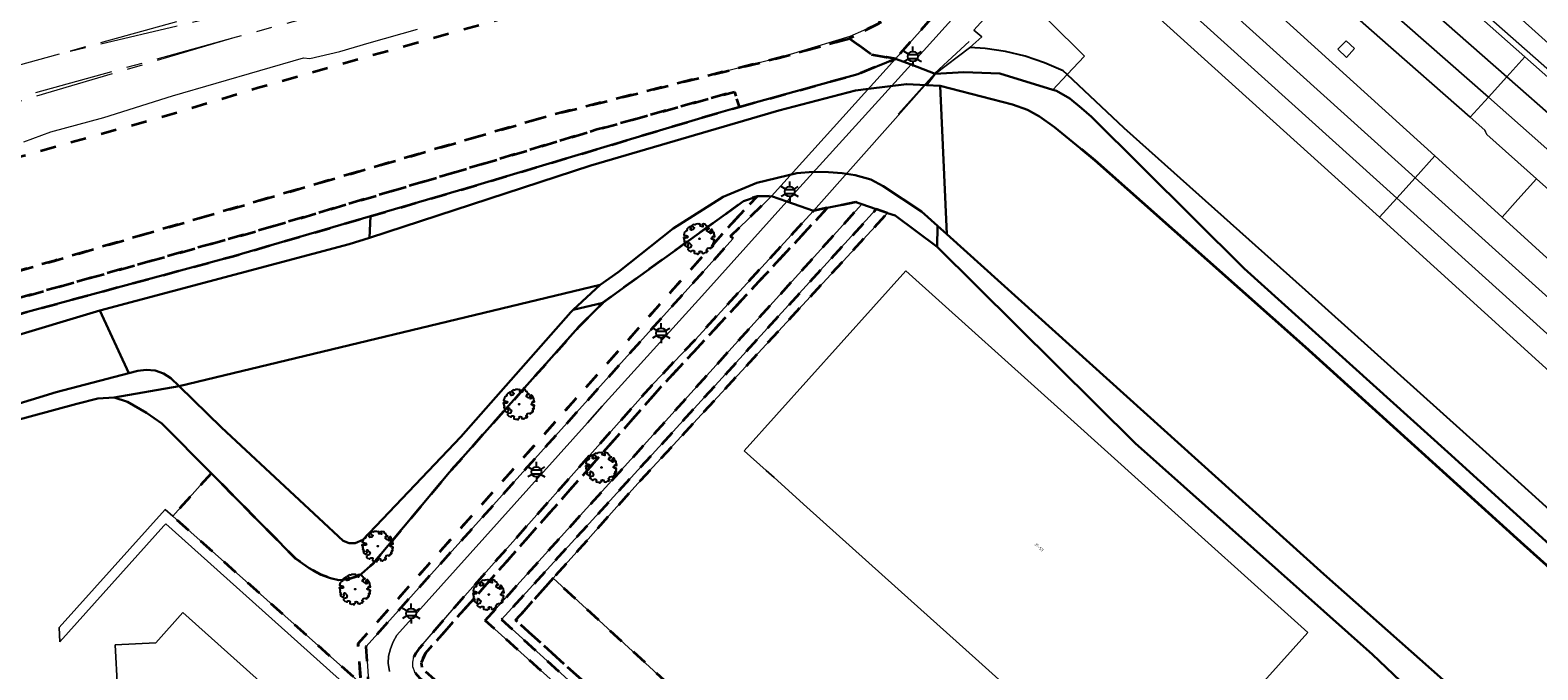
# Model space of a CAD drawing. Extents: x 105780 to 185197, y 477999 to 525027.
# Tile 156 of 256: x 108742 to 108934, y 478722 to 478803. Entities that reach past the tile are written whole.
import ezdxf
from ezdxf.enums import TextEntityAlignment as Align

# ---------------------------------------------------------------- set-up
doc = ezdxf.new("R2010")
doc.units = 0
doc.linetypes.add('AM-AS', pattern=[16, 10, -2, 2, -2])
doc.linetypes.add('XX-HIDDEN', pattern=[4, 2, -2])
for name, color, linetype, lineweight in [('B-GV-GR-BOOM-S', 252, 'Continuous', 25), ('B-GV-GR-HAAG_01-G', 252, 'GR-HAAG1', 13), ('B-GV-GR-MATERIAALGRENS-G', 252, 'XX-HIDDEN', 35), ('B-RO-IE-MEUBILAIR_WEGMEUBILAIR-S', 252, 'Continuous', 25), ('B-RO-IE-TERREINAFSCHEIDING_KUNSTMATIG_HEKWERK-G', 252, 'IE-TERREINAFSCHEIDING-KUNSTMATIG', 18), ('B-WE-AM-AS_SPOOR-G', 252, 'AM-AS', 18), ('B-WE-GW-WATERGANG_SLOOT_INSTEEK-G', 252, 'Continuous', 30), ('B-XX-KG-KADASTRAAL_BEBOUWING-G', 252, 'Continuous', 20), ('B1-WE-GK-BESCHOEIING-G', 130, 'GK-BESCHOEIING', 35), ('B1-WE-GW-TALUD_KRUIN-G', 252, 'Continuous', 25), ('B1-WE-KW-KUNSTWERK_DEK-BRUG', 252, 'Continuous', 18), ('B1-WE-OG-BEBOUWING-T18', 7, 'Continuous', 18), ('B1-WE-OG-TERREIN_ERF-GV', 252, 'Continuous', 18), ('B1-WE-OG-WEG-GV', 7, 'Continuous', 18), ('B1-WE-VH-VERHARDING_ASFALT-GV', 252, 'Continuous', 18), ('B1-WE-VH-VERHARDING_HALFVERHARDING-GV', 252, 'Continuous', 18), ('B1-WE-VH-VERHARDING_TEGEL-GV', 252, 'Continuous', 18)]:
    doc.layers.add(name, color=color, linetype=linetype, lineweight=lineweight)
doc.styles.add('NLCS-ISO', font='NLCS-ISO.ttf')
doc.styles.add('NLCS-ISO-M200-T18', font='NLCS-ISO.ttf', dxfattribs={"height": 0.36})
doc.linetypes.add('GK-BESCHOEIING', pattern='A,30,-5,[1,NLCS.SHX,S=1,R=0,X=0,Y=0],-5', length=40)
doc.linetypes.add('GR-HAAG1', pattern='A,6,[176,NLCS.shx,S=0.125,R=0,X=0,Y=0],-2', length=8)
doc.linetypes.add('IE-TERREINAFSCHEIDING-KUNSTMATIG', pattern='A,4,[82,NLCS.SHX,S=0.75,R=90,X=0,Y=0],4,-2', length=10)

# ---------------------------------------------------------------- blocks, each defined once
blk = doc.blocks.new('B-SIE-WEG_LICHTMAST-SO')
at = {"ltscale": 0.1}
for p, q in [((-1.1, 0.63), (-2.19, 1.27)), ((0, 1.27), (0, 2.53)), ((1.1, 0.63), (2.19, 1.27)), ((-1.1, -0.63), (-2.19, -1.27)), ((0, -1.27), (0, -2.53)), ((1.1, -0.63), (2.19, -1.27))]:
    blk.add_line(p, q, dxfattribs=at)
at = {"flags": 128}
for points in [[(-1.16, 0.5), (1.16, 0.5)], [(-1.16, -0.5), (1.16, -0.5)]]:
    blk.add_lwpolyline(points, dxfattribs=at)
at = {"ltscale": 0.1}
blk.add_circle((0, 0), 1.27, dxfattribs=at)
at = {"style": 'NLCS-ISO'}
blk.add_attdef('TYPE', text='', height=1.8, dxfattribs=at).set_placement((0, 2.53), align=Align.BOTTOM_CENTER)
blk = doc.blocks.new('B-SGR-BOOM_06')
at = {"linetype": 'Continuous', "flags": 128}
blk.add_lwpolyline([(1.08, 1.41), (1.01, 1.58), (0.88, 1.63), (0.78, 1.81), (0.51, 1.88), (0.34, 1.81), (0.44, 1.71), (0.43, 1.52), (0.09, 1.59), (0.14, 1.73), (0.07, 1.88), (-0.06, 1.84), (-0.19, 1.88), (-0.46, 1.86), (-0.6, 1.79), (-0.78, 1.83), (-1.02, 1.64), (-0.85, 1.56), (-0.8, 1.46), (-0.63, 1.37), (-0.8, 1.16), (-1.02, 1.11), (-1.17, 1.24), (-1.05, 1.29), (-1.15, 1.54), (-1.45, 1.37), (-1.6, 1.21), (-1.52, 1.14), (-1.6, 1.01), (-1.77, 0.94), (-1.89, 0.82), (-2, 0.49), (-1.55, 0.37), (-1.48, 0.22), (-1.6, 0.12), (-1.8, 0.12), (-1.84, 0.22), (-2.04, 0.15), (-1.9, -0.07), (-1.97, -0.15), (-1.89, -0.22), (-1.95, -0.4), (-1.81, -0.47), (-1.89, -0.62), (-1.77, -0.64), (-1.72, -0.68), (-1.85, -0.84), (-1.57, -1.07), (-1.47, -0.97), (-1.38, -0.79), (-1.45, -0.7), (-1.37, -0.47), (-1.25, -0.54), (-1.12, -0.7), (-1, -0.8), (-1.12, -1.12), (-1.37, -1.17), (-1.47, -1.36), (-1.33, -1.51), (-1.13, -1.56), (-1.11, -1.61), (-1.08, -1.66), (-0.93, -1.49), (-0.73, -1.49), (-0.63, -1.56), (-0.68, -1.71), (-0.68, -1.84), (-0.46, -1.89), (-0.24, -1.88), (-0.19, -1.98), (-0.09, -1.86), (0.04, -1.79), (-0.02, -1.6), (0.11, -1.56), (0.31, -1.61), (0.34, -1.84), (0.46, -1.83), (0.58, -1.89), (0.83, -1.69), (0.95, -1.74), (0.93, -1.66), (1.06, -1.59), (0.96, -1.49), (0.85, -1.46), (1.03, -1.29), (1.05, -1.19), (1.26, -1.14), (1.42, -1.22), (1.51, -1.12), (1.51, -1.05), (1.65, -1.05), (1.65, -0.95), (1.78, -0.91), (1.78, -0.82), (1.63, -0.82), (1.82, -0.64), (1.7, -0.57), (1.85, -0.62), (1.9, -0.5), (1.82, -0.37), (1.93, -0.18), (1.87, -0.1), (1.7, -0.1), (1.5, 0.03), (1.63, 0.12), (1.75, 0.34), (1.82, 0.24), (1.95, 0.29), (1.87, 0.57), (1.88, 0.75), (1.8, 0.79), (1.67, 1.06), (1.53, 1.21), (1.35, 1.04), (1.47, 0.97), (1.57, 0.72), (1.41, 0.69), (1.33, 0.85), (1.2, 0.82), (1.06, 0.92), (0.9, 1.01), (0.98, 1.07), (0.93, 1.17), (1.01, 1.27), (1.15, 1.22), (1.26, 1.29)], close=True, dxfattribs=at)
blk.add_circle((0, 0), 0.06)
at = {"style": 'NLCS-ISO'}
blk.add_attdef('SOORT', text='', height=0.3, dxfattribs=at).set_placement((0, -0.36), align=Align.TOP_CENTER)

msp = doc.modelspace()

# ---------------------------------------------------------------- linework, layer by layer
at = {"layer": 'B-GV-GR-HAAG_01-G', "flags": 128}
for points in [[(108847.683, 478781.362), (108799.807, 478728.457), (108827.918, 478703.238), (108828.662, 478702.57), (108838.11, 478713.189), (108837.985, 478713.734), (108837.543, 478714.808), (108828.245, 478704.752), (108801.858, 478728.579), (108849.535, 478780.73)], [(108815.817, 478688.226), (108815.678, 478692.108), (108785.037, 478719.518), (108783.971, 478720.466), (108760.06, 478741.723), (108759.089, 478742.586), (108745.618, 478727.566), (108745.72, 478725.733), (108758.937, 478740.47), (108759.189, 478740.751), (108778.374, 478723.547), (108780.053, 478722.042), (108814.399, 478691.508), (108814.499, 478688.699), (108801.479, 478673.948), (108802.419, 478673.104)]]:
    msp.add_lwpolyline(points, close=True, dxfattribs=at)
at = {"layer": 'B-GV-GR-MATERIAALGRENS-G', "flags": 128}
for points in [[(108850.17, 478804.511), (108849.605, 478804.22), (108846.132, 478802.431), (108848.896, 478800.389), (108850.823, 478800.055), (108851.981, 478799.854), (108859.592, 478808.436), (108859.413, 478814.226), (108852.288, 478821.317), (108826.993, 478846.514), (108824.725, 478849.259), (108822.054, 478852.839), (108815.326, 478860.828), (108807.904, 478869.232), (108803.031, 478875.019), (108797.841, 478881.686), (108792.886, 478888.572), (108788.363, 478895.17), (108785.152, 478900.015), (108781.548, 478905.754), (108778.256, 478911.2), (108772.406, 478921.378), (108771.055, 478923.861), (108767.871, 478929.712), (108765.51, 478934.405), (108763.418, 478938.729), (108761.873, 478942.044), (108758.903, 478949.178), (108751.694, 478967.056), (108751.057, 478968.499), (108748.931, 478972.505), (108747.647, 478974.787), (108746.833, 478976.104), (108745.108, 478978.477), (108744.12, 478979.577), (108743.058, 478980.628), (108742.08, 478981.456), (108741.028, 478982.207), (108739.367, 478983.118), (108734.151, 478985.601), (108729.811, 478987.148), (108727.204, 478987.891), (108725.779, 478988.085), (108724.298, 478988.126), (108722.789, 478988.106), (108720.711, 478987.916), (108717.406, 478987.414), (108712.626, 478986.771), (108705.36, 478985.533), (108696.78, 478983.828), (108686.669, 478981.422), (108681.583, 478979.984), (108674.757, 478977.779), (108666.381, 478974.948), (108661.517, 478973.185)], [(108813.181, 478855.537), (108812.322, 478855.741), (108811.126, 478855.82), (108809.618, 478855.587), (108812.629, 478843.538), (108815.224, 478844.022), (108817.765, 478844.496), (108818.171, 478844.117), (108825.33, 478837.427), (108825.796, 478836.992), (108826.698, 478836.149), (108843.325, 478820.612), (108844.922, 478819.12), (108842.279, 478818.403), (108839.441, 478817.632), (108839.575, 478816.582), (108839.265, 478815.764), (108838.785, 478815.387), (108833.707, 478813.811), (108827.005, 478811.903), (108795.165, 478803.028), (108770.919, 478796.147), (108759.709, 478792.718), (108720.425, 478781.729), (108699.062, 478775.399), (108694.444, 478774.031), (108676.939, 478768.844), (108670.205, 478766.412), (108666.929, 478765.059), (108664.945, 478764.24), (108663.347, 478763.79), (108661.303, 478763.214), (108658.909, 478762.715), (108656.412, 478762.547), (108646.956, 478759.708), (108650.602, 478747.942), (108650.908, 478748.025), (108690.198, 478758.62), (108745.005, 478774.184), (108807.958, 478792.625), (108837.167, 478799.964), (108846.132, 478802.431), (108849.605, 478804.22), (108850.17, 478804.511)]]:
    msp.add_lwpolyline(points, dxfattribs=at)
for points in [[(108832.142, 478793.744), (108847.181, 478797.916), (108851.981, 478799.854), (108850.823, 478800.055), (108848.896, 478800.389), (108846.132, 478802.431), (108837.167, 478799.964), (108807.958, 478792.625), (108745.005, 478774.184), (108690.198, 478758.62), (108650.908, 478748.025), (108652.068, 478743.6), (108655.633, 478744.669), (108662.104, 478746.715), (108686.008, 478754.272), (108713.597, 478761.865), (108770.648, 478777.928), (108794.33, 478784.938), (108814.003, 478790.847), (108831.48, 478795.654)], [(108785.214, 478779.85), (108798.424, 478783.697), (108829.75, 478793.081), (108832.142, 478793.744), (108831.48, 478795.654), (108814.003, 478790.847), (108794.33, 478784.938), (108770.648, 478777.928), (108713.597, 478761.865), (108686.008, 478754.272), (108662.104, 478746.715), (108655.633, 478744.669), (108652.068, 478743.6), (108636.827, 478739.03), (108602.286, 478729.816), (108601.662, 478728.942), (108607.821, 478726.954), (108608.546, 478726.365), (108609.219, 478725.819), (108610.368, 478724.566), (108611.33, 478723.131), (108611.984, 478721.763), (108612.572, 478720.15), (108614.332, 478715.063), (108614.986, 478713.695), (108615.718, 478713.251), (108616.396, 478713.239), (108617.268, 478713.778), (108623.718, 478721.765), (108631.51, 478731.222), (108633.774, 478733.771), (108635.524, 478735.097), (108641.091, 478737.739), (108671.487, 478747.584), (108707.522, 478757.06), (108740.959, 478767.54), (108767.803, 478774.78)], [(108830.706, 478778.426), (108834.378, 478782.368), (108832.658, 478781.748), (108816.944, 478770.433), (108814.736, 478768.815), (108811.63, 478765.689), (108795.268, 478747.324), (108785.518, 478735.642), (108783.748, 478734.148), (108782.345, 478733.65), (108781.167, 478733.584), (108780.125, 478733.82), (108778.956, 478734.276), (108777.402, 478735.088), (108775.723, 478736.295), (108764.95, 478747.174), (108760.06, 478741.723), (108783.971, 478720.466), (108783.633, 478725.517)], [(108831.314, 478776.996), (108831, 478777.311), (108833.239, 478779.476), (108836.188, 478782.406), (108834.378, 478782.368), (108830.706, 478778.426), (108783.633, 478725.517), (108783.971, 478720.466), (108785.037, 478719.518), (108784.658, 478725.164), (108811.383, 478754.854)], [(108843.29, 478780.887), (108841.554, 478780.542), (108826.484, 478764.137), (108821.262, 478758.643), (108795.858, 478730.078), (108791.362, 478724.859), (108790.978, 478724.312), (108790.728, 478723.842), (108790.585, 478723.178), (108790.593, 478722.576), (108790.904, 478721.797), (108791.499, 478721.127), (108821.399, 478694.408), (108828.662, 478702.57), (108827.918, 478703.238), (108821.32, 478695.823), (108791.807, 478722.33), (108791.636, 478723.069), (108792.208, 478724.306), (108822.003, 478757.972)], [(108799.807, 478728.457), (108847.683, 478781.362), (108846.942, 478781.614), (108843.29, 478780.887), (108822.003, 478757.972), (108792.208, 478724.306), (108791.636, 478723.069), (108791.807, 478722.33), (108821.32, 478695.823), (108827.918, 478703.238)], [(108850.954, 478780.246), (108849.535, 478780.73), (108801.858, 478728.579), (108828.245, 478704.752), (108837.543, 478714.808), (108837.358, 478715.258), (108836.8, 478715.811), (108828.161, 478706.483), (108803.665, 478728.486), (108808.449, 478733.833), (108812.21, 478738.036), (108816.2, 478742.507), (108819.573, 478746.287)], [(108808.449, 478733.833), (108803.665, 478728.486), (108828.161, 478706.483), (108836.8, 478715.811), (108835.551, 478717), (108835.347, 478717.183), (108831.351, 478712.787)]]:
    msp.add_lwpolyline(points, close=True, dxfattribs=at)
at = {"layer": 'B-RO-IE-TERREINAFSCHEIDING_KUNSTMATIG_HEKWERK-G', "flags": 128}
for points in [[(109123.855, 478628.282), (109077.5, 478670.35), (109018.48, 478723.73), (108957.15, 478778.96), (108917.78, 478813.64), (108883.15, 478845.6)], [(108850.882, 478820.906), (108852.236, 478816.036), (108852.602, 478812.462), (108851.965, 478808.75), (108851.065, 478806.561), (108849.639, 478804.211), (108846.163, 478802.67), (108837.167, 478799.964), (108830.455, 478798.278)], [(108861.34, 478802.026), (108856.989, 478798.003), (108856.957, 478797.967), (108855.771, 478796.65), (108852.306, 478792.801)]]:
    msp.add_lwpolyline(points, dxfattribs=at)
at = {"layer": 'B-WE-AM-AS_SPOOR-G', "flags": 128}
for points in [[(108791.36, 478813.088), (108745.621, 478800.436)], [(108791.77, 478811.39), (108745.621, 478800.436)], [(108799.645, 478811.218), (108767.681, 478802.463)], [(108767.681, 478802.463), (108671.334, 478775.839)], [(108767.681, 478802.463), (108671.801, 478774.065)], [(108745.621, 478800.436), (108722.473, 478794.099)]]:
    msp.add_lwpolyline(points, dxfattribs=at)
at = {"layer": 'B-WE-GW-WATERGANG_SLOOT_INSTEEK-G', "flags": 128}
for points in [[(108855.927, 478796.497), (108857.013, 478797.945), (108853.98, 478799.122), (108851.981, 478799.854), (108847.181, 478797.916), (108832.142, 478793.744), (108829.75, 478793.081), (108798.424, 478783.697), (108785.214, 478779.85), (108785.076, 478777.113), (108813.213, 478786.275), (108837.132, 478793.262), (108846.896, 478795.835), (108848.526, 478796.037), (108853.361, 478796.637)], [(108823.707, 478778.289), (108830.053, 478782.317), (108834.355, 478784.072), (108839.433, 478785.333), (108841.484, 478785.471), (108843.444, 478785.437), (108845.186, 478785.319), (108846.837, 478785.072), (108848.832, 478784.514), (108850.386, 478783.658), (108855.298, 478780.434), (108857.321, 478778.609), (108858.486, 478777.559), (108857.672, 478796.43), (108855.927, 478796.497), (108853.361, 478796.637), (108848.526, 478796.037), (108846.896, 478795.835), (108837.132, 478793.262), (108813.213, 478786.275), (108785.076, 478777.113), (108782.486, 478776.27), (108750.785, 478767.852), (108754.479, 478759.898), (108755.618, 478760.183), (108756.666, 478760.296), (108757.841, 478760.231), (108758.881, 478759.864), (108759.828, 478759.237), (108760.873, 478758.22), (108814.428, 478771.131), (108816.723, 478772.746)], [(108836.188, 478782.406), (108838.162, 478781.72), (108841.554, 478780.542), (108843.29, 478780.887), (108846.942, 478781.614), (108847.683, 478781.362), (108849.535, 478780.73), (108850.954, 478780.246), (108851.924, 478779.916), (108857.282, 478775.945), (108857.321, 478778.609), (108855.298, 478780.434), (108850.386, 478783.658), (108848.832, 478784.514), (108846.837, 478785.072), (108845.186, 478785.319), (108843.444, 478785.437), (108841.484, 478785.471), (108839.433, 478785.333), (108834.355, 478784.072), (108830.053, 478782.317), (108823.707, 478778.289), (108816.723, 478772.746), (108814.428, 478771.131), (108811.003, 478767.942), (108814.736, 478768.815), (108816.944, 478770.433), (108832.658, 478781.748), (108834.378, 478782.368)], [(108785.076, 478777.113), (108785.214, 478779.85), (108767.803, 478774.78), (108740.959, 478767.54), (108707.522, 478757.06), (108671.487, 478747.584), (108641.091, 478737.739), (108635.524, 478735.097), (108633.774, 478733.771), (108631.51, 478731.222), (108623.718, 478721.765), (108617.268, 478713.778), (108615.62, 478710.016), (108616.452, 478710.253), (108617.561, 478711.323), (108624.732, 478720.087), (108637.84, 478734.369), (108639.602, 478735.384), (108642.362, 478736.25), (108675.445, 478746.388), (108714.332, 478756.946), (108750.785, 478767.852), (108782.486, 478776.27)], [(108925.701, 478717.306), (108906.434, 478734.337), (108858.486, 478777.559), (108857.321, 478778.609), (108857.282, 478775.945), (108882.453, 478751.016), (108912.616, 478724.117), (108956.765, 478682.154), (108974.61, 478665.975), (108978.498, 478661.548), (108979.872, 478660.391), (108981.04, 478659.891), (108981.606, 478659.881), (108983.26, 478660.37), (108981.434, 478667.424), (108981.177, 478667.69), (108975.214, 478673.068), (108952.216, 478693.565)], [(108810.706, 478767.666), (108811.003, 478767.942), (108814.428, 478771.131), (108760.873, 478758.22), (108766.255, 478752.979), (108781.734, 478738.585), (108782.513, 478738.267), (108783.255, 478738.297), (108784.221, 478738.716), (108796.698, 478751.788)], [(108814.736, 478768.815), (108811.003, 478767.942), (108810.706, 478767.666), (108796.698, 478751.788), (108784.221, 478738.716), (108783.255, 478738.297), (108782.513, 478738.267), (108781.734, 478738.585), (108766.255, 478752.979), (108760.873, 478758.22), (108752.594, 478756.794), (108754.328, 478756.24), (108756.744, 478754.846), (108758.681, 478753.505), (108764.95, 478747.174), (108775.723, 478736.295), (108777.402, 478735.088), (108778.956, 478734.276), (108780.125, 478733.82), (108781.167, 478733.584), (108782.345, 478733.65), (108783.748, 478734.148), (108785.518, 478735.642), (108795.268, 478747.324), (108811.63, 478765.689)]]:
    msp.add_lwpolyline(points, close=True, dxfattribs=at)
for points in [[(108980.839, 478696.236), (108951.763, 478723.028), (108922.209, 478749.873), (108896.297, 478773.21), (108876.894, 478792.467), (108875.65, 478793.579), (108874.146, 478794.782), (108872.464, 478795.77), (108871.971, 478795.922), (108865.225, 478797.99), (108860.665, 478798.15), (108857.013, 478797.945), (108855.927, 478796.497), (108857.672, 478796.43), (108866.869, 478794.045), (108868.774, 478793.357), (108870.285, 478792.503), (108872.179, 478791.162), (108877.334, 478786.974), (108904.067, 478763.23), (108933.924, 478736.249), (108964.3, 478709.041)], [(108964.3, 478709.041), (108933.924, 478736.249), (108904.067, 478763.23), (108877.334, 478786.974), (108872.179, 478791.162), (108870.285, 478792.503), (108868.774, 478793.357), (108866.869, 478794.045), (108857.672, 478796.43), (108858.486, 478777.559), (108906.434, 478734.337), (108925.701, 478717.306)], [(108621.577, 478700.554), (108642.585, 478724.174), (108644.807, 478726.575), (108646.173, 478727.423), (108647.005, 478727.67), (108673.732, 478735.74), (108710.231, 478746.776), (108745.241, 478757.49), (108754.479, 478759.898), (108750.785, 478767.852), (108714.332, 478756.946), (108675.445, 478746.388), (108642.362, 478736.25), (108639.602, 478735.384), (108637.84, 478734.369), (108624.732, 478720.087)], [(108712.666, 478746.472), (108747.874, 478756.005), (108750.543, 478756.655), (108752.594, 478756.794), (108760.873, 478758.22), (108759.828, 478759.237), (108758.881, 478759.864), (108757.841, 478760.231), (108756.666, 478760.296), (108755.618, 478760.183), (108754.479, 478759.898), (108745.241, 478757.49), (108710.231, 478746.776)]]:
    msp.add_lwpolyline(points, dxfattribs=at)
at = {"layer": 'B-XX-KG-KADASTRAAL_BEBOUWING-G', "flags": 128}
for points in [[(108883.683, 478745.581), (108873.836, 478754.425), (108853.273, 478772.894), (108832.74, 478750.03), (108835.511, 478747.542), (108836.536, 478746.621), (108840.708, 478742.874), (108853.955, 478730.978), (108862.131, 478723.636), (108875.645, 478711.5), (108879.781, 478707.786), (108883.897, 478704.089), (108904.427, 478726.949)], [(108779.665, 478710.757), (108780.821, 478712.044), (108761.361, 478729.482), (108757.911, 478725.631), (108752.739, 478725.352), (108753.63, 478708.863), (108755.02, 478708.926), (108755.091, 478707.357), (108754.791, 478707.344), (108754.979, 478704.299), (108755.278, 478704.315), (108755.364, 478702.748), (108753.967, 478702.671), (108754.874, 478686.168), (108760.049, 478686.442), (108763.901, 478682.999), (108781.353, 478702.435), (108780.059, 478703.598)]]:
    msp.add_lwpolyline(points, close=True, dxfattribs=at)
at = {"layer": 'B1-WE-GK-BESCHOEIING-G', "flags": 128}
msp.add_lwpolyline([(108875.582, 478788.397), (108877.334, 478786.974), (108883.291, 478781.683), (108904.067, 478763.23), (108931.893, 478738.084), (108933.924, 478736.249), (108964.3, 478709.041), (108990.311, 478685.746), (108991.801, 478684.412), (108993.174, 478682.962), (109000, 478675.751), (109007.124, 478667.888), (109011.033, 478663.717), (109018.557, 478655.691), (109031.078, 478642.761), (109033.462, 478640.459), (109042.999, 478631.251), (109053.846, 478620.941), (109066.803, 478608.933), (109071.598, 478604.341), (109083.609, 478592.839), (109087.358, 478589.505), (109088.502, 478588.488), (109088.633, 478588.307), (109089.663, 478586.881), (109090.184, 478586.16), (109090.516, 478585.325), (109091.053, 478583.973), (109091.101, 478583.659), (109091.363, 478581.927)], dxfattribs=at)
at = {"layer": 'B1-WE-GW-TALUD_KRUIN-G', "flags": 128}
for points in [[(108873.809, 478797.863), (108873.315, 478798.329), (108870.93, 478799.348), (108868.468, 478800.162), (108865.946, 478800.766), (108863.382, 478801.154), (108861.437, 478801.283)], [(109094.976, 478582.092), (109094.778, 478584.024), (109094.404, 478585.93), (109093.856, 478587.793), (109093.139, 478589.598), (109092.26, 478591.33), (109075.03, 478608.16), (109037.23, 478643.6), (108999, 478684.039), (108995.7, 478687.53), (108972.877, 478708.345), (108950.003, 478729.102), (108927.076, 478749.802), (108904.098, 478770.444), (108881.068, 478791.029), (108873.809, 478797.863)]]:
    msp.add_lwpolyline(points, dxfattribs=at)
at = {"layer": 'B1-WE-KW-KUNSTWERK_DEK-BRUG', "flags": 128}
msp.add_lwpolyline([(108836.188, 478782.406), (108838.162, 478781.72), (108841.554, 478780.542), (108857.013, 478797.945), (108853.98, 478799.122), (108851.981, 478799.854)], close=True, dxfattribs=at)
at = {"layer": 'B1-WE-OG-TERREIN_ERF-GV', "flags": 128}
for points in [[(108910.34, 478801.15), (108909.27, 478802.15), (108908.24, 478801.06), (108909.34, 478800.02)], [(108883.683, 478745.581), (108904.427, 478726.949), (108883.897, 478704.089), (108879.781, 478707.786), (108875.645, 478711.5), (108862.131, 478723.636), (108853.955, 478730.978), (108840.708, 478742.874), (108836.536, 478746.621), (108835.511, 478747.542), (108832.74, 478750.03), (108853.273, 478772.894), (108873.836, 478754.425)], [(108753.967, 478702.671), (108755.364, 478702.748), (108755.278, 478704.315), (108754.979, 478704.299), (108754.791, 478707.344), (108755.091, 478707.357), (108755.02, 478708.926), (108753.63, 478708.863), (108752.739, 478725.352), (108757.911, 478725.631), (108761.361, 478729.482), (108780.821, 478712.044), (108779.665, 478710.757), (108780.059, 478703.598), (108781.353, 478702.435), (108763.901, 478682.999), (108760.049, 478686.442), (108754.874, 478686.168)]]:
    msp.add_lwpolyline(points, close=True, dxfattribs=at)
for points in [[(108956.765, 478682.154), (108912.616, 478724.117), (108882.453, 478751.016), (108857.282, 478775.945), (108851.924, 478779.916), (108850.954, 478780.246), (108819.573, 478746.287), (108816.2, 478742.507), (108812.21, 478738.036), (108808.449, 478733.833), (108831.351, 478712.787)], [(108780.053, 478722.042), (108778.374, 478723.547), (108759.189, 478740.751), (108758.937, 478740.47), (108745.72, 478725.733), (108745.618, 478727.566), (108759.089, 478742.586), (108760.06, 478741.723), (108764.95, 478747.174), (108758.681, 478753.505), (108756.744, 478754.846), (108754.328, 478756.24), (108752.594, 478756.794), (108750.543, 478756.655), (108747.874, 478756.005), (108712.666, 478746.472), (108680.852, 478737.063), (108669.556, 478733.722), (108650.757, 478727.865), (108648.957, 478727.112), (108646.971, 478725.753), (108645.291, 478724.388), (108624.098, 478699.005)]]:
    msp.add_lwpolyline(points, dxfattribs=at)
at = {"layer": 'B1-WE-OG-WEG-GV', "flags": 128}
for points in [[(109029.814, 478716.506), (109000, 478743.267), (108997.499, 478745.522), (108955.598, 478783.304), (108954.78, 478782.35), (108951.39, 478785.41), (108952.215, 478786.345), (108921.564, 478813.892), (108905.594, 478828.127), (108899.174, 478833.999), (108884.917, 478847.146), (108874.219, 478856.56), (108868.466, 478861.934), (108860.011, 478869.64), (108851.953, 478877.645), (108847.57, 478882.301), (108839.176, 478891.82), (108835.038, 478896.831), (108830.534, 478902.388), (108826.179, 478908.041), (108822.366, 478913.274), (108818.649, 478918.797)], [(108878.75, 478825.41), (108920.584, 478787.495), (108929.112, 478779.722), (108931.119, 478781.952), (108933.501, 478784.599), (108927.17, 478790.23), (108927.021, 478790.565), (108926.923, 478790.783), (108925.057, 478792.422), (108913.56, 478802.52), (108888.3, 478824.81)], [(108987.587, 478712.526), (108937.025, 478758.413), (108913.509, 478779.701), (108876.028, 478813.632), (108871.298, 478808.964), (108869.017, 478811.344), (108867.032, 478809.136), (108876.01, 478800.188), (108873.809, 478797.863), (108881.068, 478791.029), (108904.098, 478770.444), (108927.076, 478749.802), (108950.003, 478729.102), (108972.877, 478708.345)], [(108917.31, 478813.13), (108932.029, 478800.101), (108956.68, 478778.28)], [(108972.877, 478708.345), (108950.003, 478729.102), (108927.076, 478749.802), (108904.098, 478770.444), (108881.068, 478791.029), (108873.809, 478797.863), (108871.971, 478795.922), (108872.464, 478795.77), (108874.146, 478794.782), (108875.65, 478793.579), (108876.894, 478792.467), (108896.297, 478773.21), (108922.209, 478749.873), (108951.763, 478723.028), (108980.839, 478696.236)]]:
    msp.add_lwpolyline(points, dxfattribs=at)
for points in [[(108861.437, 478801.283), (108863.382, 478801.154), (108865.946, 478800.766), (108868.468, 478800.162), (108870.93, 478799.348), (108873.315, 478798.329), (108873.809, 478797.863), (108876.01, 478800.188), (108867.032, 478809.136), (108861.951, 478803.485), (108862.947, 478802.63), (108862.95, 478802.628)], [(108908.24, 478801.06), (108909.27, 478802.15), (108910.34, 478801.15), (108909.34, 478800.02)], [(108857.013, 478797.945), (108860.665, 478798.15), (108865.225, 478797.99), (108871.971, 478795.922), (108873.809, 478797.863), (108873.315, 478798.329), (108870.93, 478799.348), (108868.468, 478800.162), (108865.946, 478800.766), (108863.382, 478801.154), (108861.437, 478801.283), (108861.394, 478801.245)]]:
    msp.add_lwpolyline(points, close=True, dxfattribs=at)
at = {"layer": 'B1-WE-VH-VERHARDING_ASFALT-GV', "flags": 128}
for points in [[(108932.029, 478800.101), (108917.31, 478813.13), (108892.52, 478835.02), (108880.78, 478845.76), (108873.74, 478852.32), (108870.773, 478855.113), (108869.309, 478856.514), (108868.477, 478857.31), (108867.829, 478857.93), (108864.91, 478860.773), (108864.312, 478861.366), (108863.948, 478861.726), (108863.462, 478862.208), (108862.015, 478863.641), (108859.145, 478866.534), (108856.816, 478864.275), (108858.299, 478862.812), (108898.359, 478825.118), (108929.723, 478797.56)], [(108929.723, 478797.56), (108898.359, 478825.118), (108858.299, 478862.812), (108856.816, 478864.275), (108854.303, 478861.839), (108855.87, 478860.292), (108896.005, 478822.528), (108927.37, 478794.968)], [(108927.37, 478794.968), (108896.005, 478822.528), (108855.87, 478860.292), (108854.303, 478861.839), (108851.79, 478859.402), (108853.442, 478857.771), (108858.91, 478852), (108864.698, 478846.465), (108867.613, 478843.723), (108869.24, 478842.193), (108870.531, 478840.979), (108872.888, 478838.798), (108874.055, 478837.719), (108876.41, 478835.54), (108877.725, 478834.343), (108879.372, 478832.845), (108882.333, 478830.15), (108888.3, 478824.81), (108913.56, 478802.52), (108925.057, 478792.422)], [(108852.01, 478850.43), (108851.044, 478851.329), (108850.081, 478852.233), (108849.122, 478853.14), (108848.167, 478854.051), (108847.215, 478854.966), (108845.027, 478852.845), (108882.811, 478816.545), (108918.083, 478784.74), (108920.584, 478787.495), (108878.75, 478825.41), (108867.11, 478836.01), (108864.03, 478838.84), (108862.496, 478840.26), (108861.642, 478841.05), (108860.96, 478841.682), (108857.902, 478844.536), (108857.226, 478845.172), (108856.376, 478845.971), (108854.855, 478847.402), (108851.82, 478850.28)], [(108845.027, 478852.845), (108842.513, 478850.407), (108880.426, 478813.983), (108915.73, 478782.148), (108918.083, 478784.74), (108882.811, 478816.545)], [(108901.942, 478834.672), (108899.174, 478833.999), (108905.594, 478828.127), (108921.564, 478813.892), (108952.215, 478786.345), (108952.27, 478786.296), (108955.393, 478783.489), (108955.598, 478783.304), (108997.499, 478745.522), (109001.586, 478750.073), (108999.187, 478752.231), (108995.4, 478755.637), (108982.224, 478767.491), (108978.757, 478770.61), (108950.753, 478795.804), (108934.006, 478811.128), (108930.987, 478813.89), (108912.798, 478830.121), (108906.478, 478835.766)], [(108836.188, 478782.406), (108838.162, 478781.72), (108853.98, 478799.122), (108851.981, 478799.854)], [(109006.556, 478733.42), (108999, 478740.215), (108956.68, 478778.28), (108932.029, 478800.101), (108929.723, 478797.56), (108936.378, 478791.712), (109001.189, 478733.955), (109004.398, 478731.043)], [(108838.162, 478781.72), (108841.554, 478780.542), (108857.013, 478797.945), (108853.98, 478799.122)], [(109004.398, 478731.043), (109001.189, 478733.955), (108936.378, 478791.712), (108929.723, 478797.56), (108927.37, 478794.968), (108934.059, 478789.09), (108998.849, 478731.352), (109002.045, 478728.452)], [(109002.045, 478728.452), (108998.849, 478731.352), (108934.059, 478789.09), (108927.37, 478794.968), (108925.057, 478792.422), (108926.923, 478790.783), (108927.021, 478790.565), (108927.17, 478790.23), (108933.501, 478784.599), (108967.737, 478754.131), (108985.329, 478738.612), (108999, 478726.3), (108999.6, 478725.758)], [(108929.112, 478779.722), (108920.584, 478787.495), (108918.083, 478784.74), (108936.747, 478767.91), (108990.73, 478719.1), (108992.274, 478717.69), (108994.684, 478720.344), (108963.1, 478748.841)], [(108992.274, 478717.69), (108990.73, 478719.1), (108936.747, 478767.91), (108918.083, 478784.74), (108915.73, 478782.148), (108934.401, 478765.312), (108988.376, 478716.51), (108989.922, 478715.098)], [(108933.501, 478784.599), (108931.119, 478781.952), (108929.112, 478779.722), (108963.1, 478748.841), (108965.517, 478751.598), (108967.737, 478754.131)], [(108989.922, 478715.098), (108988.376, 478716.51), (108934.401, 478765.312), (108915.73, 478782.148), (108913.509, 478779.701), (108937.025, 478758.413), (108987.587, 478712.526)]]:
    msp.add_lwpolyline(points, close=True, dxfattribs=at)
msp.add_lwpolyline([(108876.028, 478813.632), (108913.509, 478779.701), (108915.73, 478782.148), (108880.426, 478813.983)], dxfattribs=at)
at = {"layer": 'B1-WE-VH-VERHARDING_HALFVERHARDING-GV', "flags": 128}
msp.add_lwpolyline([(108741.126, 478789.289), (108744.572, 478790.552), (108751.316, 478792.385), (108760.032, 478795.134), (108776.704, 478799.973), (108777.501, 478799.866), (108781.323, 478800.795), (108785.047, 478801.88), (108791.201, 478803.622)], dxfattribs=at)
at = {"layer": 'B1-WE-VH-VERHARDING_TEGEL-GV', "flags": 128}
for points in [[(108861.031, 478806.97), (108853.98, 478799.122), (108857.013, 478797.945), (108861.394, 478801.245), (108861.437, 478801.283), (108862.95, 478802.628), (108862.947, 478802.63), (108861.951, 478803.485), (108867.032, 478809.136), (108869.017, 478811.344), (108869.162, 478811.505), (108840.44, 478840.03), (108832.509, 478847.777)], [(108828.909, 478846.952), (108826.993, 478846.514), (108852.288, 478821.317), (108859.413, 478814.226), (108859.592, 478808.436), (108851.981, 478799.854), (108853.98, 478799.122), (108861.031, 478806.97)], [(108787.605, 478721.982), (108787.456, 478723.018), (108787.49, 478723.907), (108787.734, 478724.858), (108788.085, 478725.736), (108788.556, 478726.585), (108812.798, 478753.594), (108814.683, 478755.694), (108827.725, 478770.091), (108838.162, 478781.72), (108836.188, 478782.406), (108833.239, 478779.476), (108831, 478777.311), (108831.314, 478776.996), (108811.383, 478754.854), (108784.658, 478725.164), (108785.037, 478719.518)], [(108790.904, 478721.797), (108790.593, 478722.576), (108790.585, 478723.178), (108790.728, 478723.842), (108790.978, 478724.312), (108791.362, 478724.859), (108795.858, 478730.078), (108821.262, 478758.643), (108826.484, 478764.137), (108841.554, 478780.542), (108838.162, 478781.72), (108827.725, 478770.091), (108814.683, 478755.694), (108812.798, 478753.594), (108788.556, 478726.585), (108788.085, 478725.736), (108787.734, 478724.858), (108787.49, 478723.907), (108787.456, 478723.018), (108787.605, 478721.982)]]:
    msp.add_lwpolyline(points, dxfattribs=at)

# ---------------------------------------------------------------- block references
at = {"layer": 'B-GV-GR-BOOM-S', "linetype": 'Continuous', "lineweight": 0}
for p in [(108827.037, 478776.975), (108804.122, 478755.943), (108814.585, 478747.911), (108786.162, 478737.903), (108783.262, 478732.443), (108800.247, 478731.744)]:
    msp.add_blockref('B-SGR-BOOM_06', p, dxfattribs=at)
at = {"layer": 'B-RO-IE-MEUBILAIR_WEGMEUBILAIR-S', "xscale": 0.5, "yscale": 0.5, "zscale": 0.5}
for p in [(108854.18, 478800.132), (108838.52, 478782.973), (108822.174, 478764.991), (108806.304, 478747.346), (108790.394, 478729.353)]:
    msp.add_blockref('B-SIE-WEG_LICHTMAST-SO', p, dxfattribs=at)

# ---------------------------------------------------------------- texts
at = {"layer": 'B1-WE-OG-BEBOUWING-T18', "style": 'NLCS-ISO-M200-T18'}
msp.add_text('31-53', height=0.36, rotation=317.3, dxfattribs=at).set_placement((108870.225, 478737.777), align=Align.MIDDLE)

doc.saveas('drawing.dxf')
